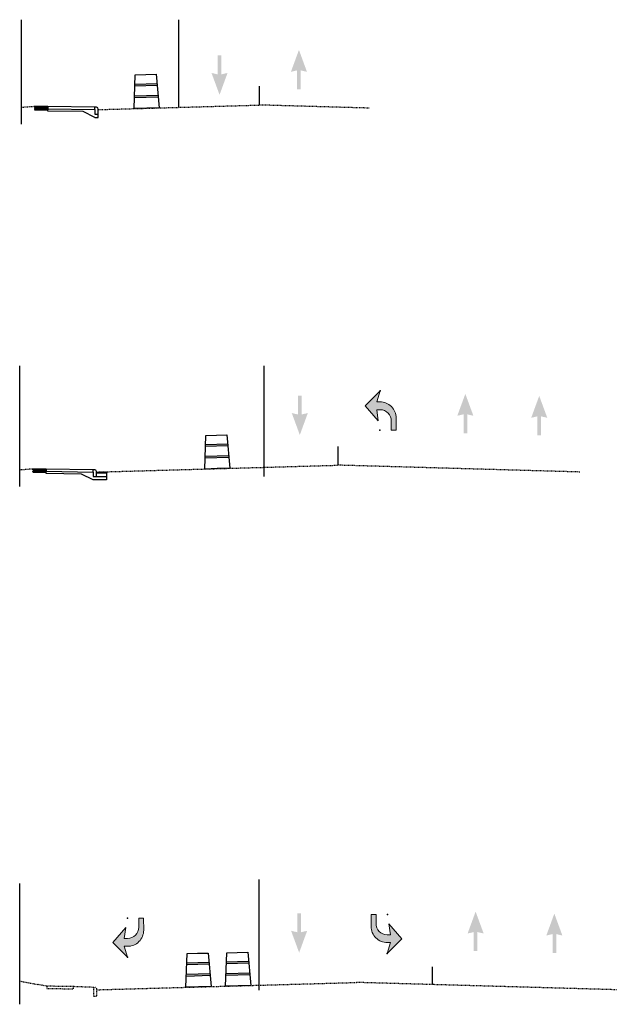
# Model space of a CAD drawing. Header units: feet. Extents: x 2467358 to 2469476, y 263309 to 265298.
# Tile 2 of 2: x 2467358 to 2467447, y 265152 to 265298. Entities that reach past the tile are written whole.
import ezdxf

# ---------------------------------------------------------------- set-up
doc = ezdxf.new("R2010")
doc.units = ezdxf.units.FT
doc.header["$MEASUREMENT"] = 0
for name, pattern in [('5', [0.1, 0.05, -0.05]), ('dsolidcl', [0]), ('foctvex', [0]), ('OhDOT_USTN1', [0.055, 0.014, -0.041]), ('OhDOT_USTN2', [0.11, 0.069, -0.041]), ('OhDOT_USTN5', [0.11, 0.055, -0.055]), ('rowex', [0])]:
    doc.linetypes.add(name, pattern=pattern)
for name, color, linetype in [('MT_P_Drums', 30, 'Continuous'), ('MT_P_Edge_Line', 7, 'Continuous'), ('MT_X_Cells', 7, 'Continuous'), ('MT_X_CL_Double_Solid', 2, 'dsolidcl'), ('MT_X_Edge_Line', 7, 'Continuous'), ('PS_P_Object', 92, 'Continuous'), ('PV_P_Walk', 231, 'Continuous'), ('PV_X_Curb', 120, 'OhDOT_USTN1'), ('PV_X_Walk', 120, 'OhDOT_USTN5'), ('RW_X_Fee_RW', 6, 'rowex'), ('XS_P_Finished_Grade', 3, 'Continuous'), ('XS_P_Pavt_Layers', 251, 'Continuous'), ('XS_X_Ground_Line', 3, 'OhDOT_USTN2')]:
    doc.layers.add(name, color=color, linetype=linetype)
doc.layers.add('MT_X_Cells(Construction)', color=7, linetype='Continuous', lineweight=0)

# ---------------------------------------------------------------- blocks, each defined once
blk = doc.blocks.new('PMTHRP')
at = {"linetype": 'Continuous'}
blk.add_hatch(color=256, dxfattribs=at).paths.add_polyline_path([(6.11, 3.83), (6.44, 5.25), (2.11, 5.25), (2.11, 6.08), (6.44, 6.08), (6.11, 7.5), (11.11, 5.66)])
blk = doc.blocks.new('PMLFTX_MT')
at = {"layer": 'MT_X_Cells', "linetype": 'foctvex'}
h = blk.add_hatch(color=7, dxfattribs=at)
edge = h.paths.add_edge_path()
edge.add_arc((-5.52, -0.05), 3.28, 270, 360.9085)
edge.add_line((-2.24, 0), (-2.24, 0))
edge.add_line((-2.24, 0), (-2.24, 0.67))
edge.add_line((-2.24, 0.67), (0, 0))
edge.add_line((0, 0), (-3.04, 3))
edge.add_line((-3.04, 3), (-6.09, 0.33))
edge.add_line((-6.09, 0.33), (-3.84, 0.67))
edge.add_line((-3.84, 0.67), (-3.84, -0.04))
edge.add_arc((-6.14, -0.04), 2.3, 270, 360, ccw=False)
edge.add_line((-6.14, -2.33), (-8, -2.33))
edge.add_line((-8, -2.33), (-8, -3.33))
edge.add_line((-8, -3.33), (-5.52, -3.33))
at = {"layer": 'MT_X_Cells', "color": 7, "linetype": 'Continuous', "lineweight": 0, "flags": 128}
blk.add_lwpolyline([(-5.52, -3.33, 0.418865), (-2.24, 0), (-2.24, 0), (-2.24, 0.67), (0, 0), (-3.04, 3), (-6.09, 0.33), (-3.84, 0.67), (-3.84, -0.04, -0.414214), (-6.14, -2.33), (-8, -2.33), (-8, -3.33), (-5.52, -3.33)], format="xyb", dxfattribs=at)
at = {"layer": 'MT_X_Cells(Construction)', "color": 7, "linetype": 'Continuous', "lineweight": 30}
for p in [(-8, 0), (0, 0)]:
    blk.add_point(p, dxfattribs=at)

msp = doc.modelspace()

# ---------------------------------------------------------------- hatches: boundary and pattern name
at = {"layer": 'MT_P_Drums'}
h = msp.add_hatch(color=256, dxfattribs=at)
h.dxf.hatch_style = 1
h.paths.add_polyline_path([(2467378.43, 265288.47), (2467378.41, 265288.72), (2467375.12, 265288.63), (2467375.11, 265288.38)])
h.paths.add_polyline_path([(2467375.06, 265286.9), (2467375.05, 265286.65), (2467378.59, 265286.75), (2467378.57, 265287)])
h = msp.add_hatch(color=256, dxfattribs=at)
h.dxf.hatch_style = 1
h.paths.add_polyline_path([(2467388.95, 265234.84), (2467388.92, 265235.09), (2467385.63, 265235), (2467385.63, 265234.75)])
h.paths.add_polyline_path([(2467385.57, 265233.28), (2467385.57, 265233.03), (2467389.1, 265233.13), (2467389.08, 265233.38)])
h = msp.add_hatch(color=256, dxfattribs=at)
h.dxf.hatch_style = 1
h.paths.add_polyline_path([(2467392.06, 265157.87), (2467392.04, 265158.12), (2467388.75, 265158.02), (2467388.74, 265157.77)])
h.paths.add_polyline_path([(2467388.69, 265156.3), (2467388.68, 265156.05), (2467392.22, 265156.15), (2467392.2, 265156.4)])
h = msp.add_hatch(color=256, dxfattribs=at)
h.dxf.hatch_style = 1
h.paths.add_polyline_path([(2467386.15, 265157.73), (2467386.13, 265157.98), (2467382.84, 265157.88), (2467382.83, 265157.63)])
h.paths.add_polyline_path([(2467382.78, 265156.16), (2467382.77, 265155.91), (2467386.31, 265156.01), (2467386.28, 265156.26)])
at = {"layer": 'PS_P_Object'}
h = msp.add_hatch(dxfattribs=at)
h.set_pattern_fill('GRAVEL', color=256, scale=0.3)
h.set_pattern_definition([(228.0127875, (2466237.154812, 264619.505343), (-2.4, -2.7), [0.0403608, -3.995726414]), (184.9697407, (2466237.127812, 264619.475343), (3.6, 0.3), [0.0692604, -6.85677743]), (132.510447, (2466237.058812, 264619.469343), (3, -3.3), [0.0488364, -4.83480978]), (267.273689, (2466236.941812, 264619.394343), (0.3, 6), [0.0630714, -6.24406741]), (292.8336542, (2466236.938812, 264619.331343), (-1.5, 3.6), [0.0618465, -6.12281194]), (357.273689, (2466236.962812, 264619.274343), (-6, 0.3), [0.0630714, -6.24406741]), (37.6942405, (2466237.025812, 264619.271343), (-3.9, -3), [0.0834087, -8.257454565]), (72.2553284, (2466237.091812, 264619.322343), (2.1, 6.6), [0.0787464, -7.79589645]), (121.4295656, (2466237.115812, 264619.397343), (-2.4, 3.9), [0.063285, -6.26522193]), (175.2363583, (2466237.082812, 264619.451343), (3.3, -0.3), [0.0722496, -3.540228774]), (222.3974378, (2466237.010812, 264619.457343), (-3.6, -3.3), [0.0934344, -9.2500125]), (138.8140748, (2466237.238812, 264619.391343), (-2.1, 1.8), [0.0318903, -3.157153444]), (171.4692344, (2466237.214812, 264619.412343), (3.9, -0.6), [0.0606711, -6.006453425]), (225, (2466237.15481, 264619.42134), (-3e-17, -0.3), [0.0424263, -0.38183777]), (203.1985905, (2466237.13381, 264619.457343), (1.5, 0.6), [0.0228474, -2.26188453]), (291.8014095, (2466237.11281, 264619.44834), (-0.3, 0.9), [0.0323109, -1.58323854]), (30.9637565, (2466237.12481, 264619.418343), (0.9, 0.6), [0.0524787, -1.69680687]), (161.565051, (2466237.16981, 264619.44534), (0.6, -0.3), [0.0379473, -0.910736]), (16.3895403, (2466236.938812, 264619.448343), (3, 0.9), [0.05316, -5.262853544]), (70.346176, (2466236.989812, 264619.463343), (-1.2, -3.3), [0.0445983, -4.415222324]), (293.1985905, (2466237.16981, 264619.505343), (-0.6, 1.5), [0.0456945, -2.23903743]), (343.6104597, (2466237.187812, 264619.463343), (-3, 0.9), [0.05316, -5.262853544]), (339.4439548, (2466236.93881, 264619.262343), (-1.5, 0.6), [0.051264, -2.511937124]), (294.7751406, (2466236.986812, 264619.244343), (-1.5, 3.3), [0.0429534, -4.25239292]), (66.8014095, (2466237.17281, 264619.205343), (0.6, 1.5), [0.0456945, -2.23903743]), (17.3540246, (2466237.190812, 264619.247343), (-3.9, -1.2), [0.0502893, -4.978627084]), (69.4439548, (2466237.02581, 264619.205343), (-0.6, -1.5), [0.025632, -2.537569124]), (101.3099325, (2466237.15481, 264619.20534), (-0.3, 1.2), [0.015297, -1.514408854]), (165.9637565, (2466237.15181, 264619.22034), (0.9, -0.3), [0.0618465, -1.17508519]), (186.009006, (2466237.091812, 264619.235343), (3, 0.3), [0.057315, -5.67417695]), (303.6900675, (2466237.12481, 264619.39134), (-0.3, 0.6), [0.0432666, -1.03839878]), (353.1572266, (2466237.148812, 264619.355343), (5.1, -0.6), [0.0755382, -7.47826879]), (60.945396, (2466237.223812, 264619.346343), (-1.2, -2.1), [0.0308868, -3.05780224]), (90, (2466237.2388, 264619.37334), (-0.3, 0.3), [0.018, -0.282]), (120.2564372, (2466237.085812, 264619.244343), (1.2, -2.1), [0.0416772, -4.126056]), (48.0127875, (2466237.064812, 264619.280343), (2.4, 2.7), [0.0807216, -3.955365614]), (0, (2466237.1188, 264619.34034), (0.3, 0.3), [0.078, -0.222]), (325.3048465, (2466237.196812, 264619.340343), (3, -2.1), [0.0474342, -4.69598229]), (254.054604, (2466237.23581, 264619.313343), (-0.3, -1.2), [0.0436806, -2.14035237]), (207.6459754, (2466237.223812, 264619.271343), (-5.7, -3), [0.0711195, -7.040842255]), (175.4260787, (2466237.160812, 264619.238343), (-3.9, 0.3), [0.0752397, -7.44872202])])
h.paths.add_polyline_path([(2467360.16, 265285.28), (2467360.16, 265284.8), (2467362.16, 265284.8), (2467362.17, 265285.28)])
h = msp.add_hatch(dxfattribs=at)
h.set_pattern_fill('GRAVEL', color=256, scale=0.3)
h.set_pattern_definition([(228.0127875, (2466236.888282, 264565.563966), (-2.4, -2.7), [0.0403608, -3.995726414]), (184.9697407, (2466236.861282, 264565.533966), (3.6, 0.3), [0.0692604, -6.85677743]), (132.510447, (2466236.792282, 264565.527966), (3, -3.3), [0.0488364, -4.83480978]), (267.273689, (2466236.675282, 264565.452966), (0.3, 6), [0.0630714, -6.24406741]), (292.8336542, (2466236.672282, 264565.389966), (-1.5, 3.6), [0.0618465, -6.12281194]), (357.273689, (2466236.696282, 264565.332966), (-6, 0.3), [0.0630714, -6.24406741]), (37.6942405, (2466236.759282, 264565.329966), (-3.9, -3), [0.0834087, -8.257454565]), (72.2553284, (2466236.825282, 264565.380966), (2.1, 6.6), [0.0787464, -7.79589645]), (121.4295656, (2466236.849282, 264565.455966), (-2.4, 3.9), [0.063285, -6.26522193]), (175.2363583, (2466236.816282, 264565.509966), (3.3, -0.3), [0.0722496, -3.540228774]), (222.3974378, (2466236.744282, 264565.515966), (-3.6, -3.3), [0.0934344, -9.2500125]), (138.8140748, (2466236.972282, 264565.449966), (-2.1, 1.8), [0.0318903, -3.157153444]), (171.4692344, (2466236.948282, 264565.470966), (3.9, -0.6), [0.0606711, -6.006453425]), (225, (2466236.88828, 264565.47997), (-3e-17, -0.3), [0.0424263, -0.38183777]), (203.1985905, (2466236.86728, 264565.515966), (1.5, 0.6), [0.0228474, -2.26188453]), (291.8014095, (2466236.84628, 264565.506966), (-0.3, 0.9), [0.0323109, -1.58323854]), (30.9637565, (2466236.85828, 264565.476966), (0.9, 0.6), [0.0524787, -1.69680687]), (161.565051, (2466236.90328, 264565.50397), (0.6, -0.3), [0.0379473, -0.910736]), (16.3895403, (2466236.672282, 264565.506966), (3, 0.9), [0.05316, -5.262853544]), (70.346176, (2466236.723282, 264565.521966), (-1.2, -3.3), [0.0445983, -4.415222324]), (293.1985905, (2466236.90328, 264565.563966), (-0.6, 1.5), [0.0456945, -2.23903743]), (343.6104597, (2466236.921282, 264565.521966), (-3, 0.9), [0.05316, -5.262853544]), (339.4439548, (2466236.672282, 264565.320966), (-1.5, 0.6), [0.051264, -2.511937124]), (294.7751406, (2466236.720282, 264565.302966), (-1.5, 3.3), [0.0429534, -4.25239292]), (66.8014095, (2466236.90628, 264565.263966), (0.6, 1.5), [0.0456945, -2.23903743]), (17.3540246, (2466236.924282, 264565.305966), (-3.9, -1.2), [0.0502893, -4.978627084]), (69.4439548, (2466236.759282, 264565.263966), (-0.6, -1.5), [0.025632, -2.537569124]), (101.3099325, (2466236.88828, 264565.263966), (-0.3, 1.2), [0.015297, -1.514408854]), (165.9637565, (2466236.88528, 264565.27897), (0.9, -0.3), [0.0618465, -1.17508519]), (186.009006, (2466236.825282, 264565.293966), (3, 0.3), [0.057315, -5.67417695]), (303.6900675, (2466236.85828, 264565.44997), (-0.3, 0.6), [0.0432666, -1.03839878]), (353.1572266, (2466236.882282, 264565.413966), (5.1, -0.6), [0.0755382, -7.47826879]), (60.945396, (2466236.957282, 264565.404966), (-1.2, -2.1), [0.0308868, -3.05780224]), (90, (2466236.97228, 264565.43197), (-0.3, 0.3), [0.018, -0.282]), (120.2564372, (2466236.819282, 264565.302966), (1.2, -2.1), [0.0416772, -4.126056]), (48.0127875, (2466236.798282, 264565.338966), (2.4, 2.7), [0.0807216, -3.955365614]), (0, (2466236.85228, 264565.39897), (0.3, 0.3), [0.078, -0.222]), (325.3048465, (2466236.930282, 264565.398966), (3, -2.1), [0.0474342, -4.69598229]), (254.054604, (2466236.96928, 264565.371966), (-0.3, -1.2), [0.0436806, -2.14035237]), (207.6459754, (2466236.957282, 264565.329966), (-5.7, -3), [0.0711195, -7.040842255]), (175.4260787, (2466236.894282, 264565.296966), (-3.9, 0.3), [0.0752397, -7.44872202])])
h.paths.add_polyline_path([(2467359.89, 265231.34), (2467359.89, 265230.86), (2467361.89, 265230.86), (2467361.9, 265231.34)])

# ---------------------------------------------------------------- linework, layer by layer
at = {"layer": 'MT_P_Drums'}
for points in [[(2467376.87, 265285.04), (2467375, 265284.98), (2467375.17, 265289.99), (2467376.73, 265290.03), (2467378.29, 265290.08), (2467378.74, 265285.09)], [(2467387.38, 265231.41), (2467385.51, 265231.35), (2467385.68, 265236.36), (2467387.24, 265236.41), (2467388.8, 265236.45), (2467389.26, 265231.46)], [(2467384.58, 265154.29), (2467382.71, 265154.24), (2467382.88, 265159.24), (2467384.44, 265159.29), (2467386, 265159.33), (2467386.46, 265154.34)], [(2467390.5, 265154.43), (2467388.62, 265154.38), (2467388.79, 265159.38), (2467390.35, 265159.43), (2467391.91, 265159.47), (2467392.37, 265154.48)]]:
    msp.add_lwpolyline(points, close=True, dxfattribs=at)
for points in [[(2467375.11, 265288.38), (2467378.43, 265288.47)], [(2467375.12, 265288.63), (2467378.41, 265288.72)], [(2467375.06, 265286.9), (2467378.57, 265287)], [(2467375.05, 265286.65), (2467378.59, 265286.75)], [(2467385.63, 265235), (2467388.92, 265235.09)], [(2467385.63, 265234.75), (2467388.95, 265234.84)], [(2467385.57, 265233.28), (2467389.08, 265233.38)], [(2467385.57, 265233.03), (2467389.1, 265233.13)], [(2467388.75, 265158.02), (2467392.04, 265158.12)], [(2467382.83, 265157.63), (2467386.15, 265157.73)], [(2467382.84, 265157.88), (2467386.13, 265157.98)], [(2467388.74, 265157.77), (2467392.06, 265157.87)], [(2467382.77, 265155.91), (2467386.31, 265156.01)], [(2467382.78, 265156.16), (2467386.28, 265156.26)], [(2467388.68, 265156.05), (2467392.22, 265156.15)], [(2467388.69, 265156.3), (2467392.2, 265156.4)]]:
    msp.add_lwpolyline(points, dxfattribs=at)
at = {"layer": 'MT_P_Edge_Line'}
msp.add_lwpolyline([(2467381.65, 265285.17), (2467381.65, 265298.21)], dxfattribs=at)
at = {"layer": 'MT_X_CL_Double_Solid'}
for points in [[(2467393.65, 265285.51), (2467393.65, 265288.32)], [(2467405.38, 265231.92), (2467405.38, 265234.71)], [(2467419.4, 265154.63), (2467419.4, 265157.28)]]:
    msp.add_lwpolyline(points, dxfattribs=at)
at = {"layer": 'MT_X_Edge_Line', "linetype": '5'}
for points in [[(2467369.66, 265284.83), (2467393.65, 265285.51)], [(2467409.97, 265285.05), (2467393.65, 265285.51)], [(2467369.39, 265230.9), (2467405.38, 265231.92)], [(2467441.36, 265230.9), (2467405.38, 265231.92)], [(2467369.39, 265153.86), (2467408.08, 265154.95)], [(2467446.78, 265153.86), (2467408.08, 265154.95)]]:
    msp.add_lwpolyline(points, dxfattribs=at)
at = {"layer": 'MT_X_Edge_Line'}
for points in [[(2467394.34, 265230.26), (2467394.34, 265246.72)], [(2467393.62, 265153.8), (2467393.62, 265170.27)]]:
    msp.add_lwpolyline(points, dxfattribs=at)
at = {"layer": 'PS_P_Object'}
for points in [[(2467360.16, 265284.8), (2467362.16, 265284.8), (2467362.17, 265285.28), (2467360.16, 265285.28)], [(2467359.89, 265230.86), (2467361.89, 265230.86), (2467361.9, 265231.34), (2467359.89, 265231.34)]]:
    msp.add_lwpolyline(points, dxfattribs=at)
at = {"layer": 'PV_P_Walk'}
for p, q in [((2467369.16, 265285.17), (2467362.16, 265285.28)), ((2467362.16, 265285.28), (2467362.16, 265284.95)), ((2467362.16, 265284.95), (2467369.16, 265284.84)), ((2467369.41, 265285.17), (2467369.16, 265285.17)), ((2467369.66, 265284.33), (2467369.66, 265284.92)), ((2467368.89, 265231.23), (2467361.89, 265231.34)), ((2467361.89, 265231.34), (2467361.89, 265231.01)), ((2467361.89, 265231.01), (2467368.89, 265230.9)), ((2467369.14, 265231.23), (2467368.89, 265231.23)), ((2467369.39, 265230.39), (2467369.39, 265230.98))]:
    msp.add_line(p, q, dxfattribs=at)
for points in [[(2467369.16, 265283.66), (2467367.4, 265284.54), (2467362.16, 265284.62), (2467362.16, 265284.95)], [(2467369.16, 265284.84), (2467369.16, 265285.17)], [(2467369.16, 265284.84), (2467369.16, 265284.17), (2467369.66, 265284.17), (2467369.66, 265284.33)], [(2467369.16, 265283.66), (2467369.66, 265283.66), (2467369.66, 265284.17)], [(2467368.89, 265229.72), (2467367.14, 265230.59), (2467361.89, 265230.68), (2467361.89, 265231.01)], [(2467368.89, 265230.9), (2467368.89, 265231.23)], [(2467368.89, 265230.9), (2467368.89, 265230.23), (2467369.39, 265230.23), (2467369.39, 265230.39)]]:
    msp.add_lwpolyline(points, dxfattribs=at)
for centre in [(2467369.41, 265284.92), (2467369.14, 265230.98)]:
    msp.add_arc(centre, 0.25, 0, 90, dxfattribs=at)
at = {"layer": 'PV_X_Curb'}
msp.add_lwpolyline([(2467369.39, 265153.86), (2467369.39, 265152.86), (2467368.98, 265152.86), (2467368.98, 265154.19, -0.414214), (2467369, 265154.21), (2467369.15, 265154.21, -0.335655), (2467369.39, 265154.03), (2467369.39, 265153.86)], format="xyb", dxfattribs=at)
at = {"layer": 'PV_X_Walk'}
msp.add_lwpolyline([(2467365.98, 265154.33), (2467361.98, 265154.39), (2467361.98, 265154.06), (2467365.98, 265154)], close=True, dxfattribs=at)
at = {"layer": 'RW_X_Fee_RW'}
for p, q in [((2467358.22, 265282.68), (2467358.22, 265298.21)), ((2467357.96, 265228.74), (2467357.96, 265246.72)), ((2467357.96, 265151.7), (2467357.96, 265169.69))]:
    msp.add_line(p, q, dxfattribs=at)
at = {"layer": 'XS_P_Finished_Grade'}
msp.add_lwpolyline([(2467362.16, 265285.28), (2467360.16, 265285.28)], dxfattribs=at)
at = {"layer": 'XS_P_Pavt_Layers'}
for points in [[(2467370.89, 265230.93), (2467370.89, 265229.76), (2467368.89, 265229.72)], [(2467369.39, 265230.9), (2467370.89, 265230.93)], [(2467369.39, 265230.73), (2467370.89, 265230.76)], [(2467369.39, 265230.23), (2467370.89, 265230.26)]]:
    msp.add_lwpolyline(points, dxfattribs=at)
at = {"layer": 'XS_X_Ground_Line'}
msp.add_line((2467369, 265154.21), (2467365.98, 265154.33), dxfattribs=at)
for points in [[(2467360.16, 265285.28), (2467358.22, 265285.14)], [(2467359.89, 265231.34), (2467357.96, 265231.2)], [(2467357.96, 265155.16), (2467360.73, 265154.63)], [(2467361.98, 265154.39), (2467360.73, 265154.63)]]:
    msp.add_lwpolyline(points, dxfattribs=at)

# ---------------------------------------------------------------- block references
at = {"layer": 'MT_X_Cells', "yscale": 0.7270245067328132, "zscale": 0.7270245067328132}
for p, xscale, rotation in [((2467411.6, 265242.96), 0.7270245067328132, 89.80420637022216), ((2467374.01, 265158.7), -0.7270245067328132, 90.19579362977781), ((2467412.68, 265159.26), 0.7270245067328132, 269.8042063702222)]:
    msp.add_blockref('PMLFTX_MT', p, dxfattribs=dict(at, xscale=xscale, rotation=rotation))
at = {"layer": 'MT_X_Edge_Line', "yscale": 0.6517940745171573, "zscale": 0.6517940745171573}
for p, xscale, rotation in [((2467391.4, 265294.27), -0.6517940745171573, 90), ((2467403.22, 265286.47), 0.6517940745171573, 90), ((2467403.35, 265243.66), -0.6517940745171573, 90), ((2467420.61, 265235.29), -0.6517940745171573, 270), ((2467431.61, 265234.99), -0.6517940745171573, 270), ((2467422.14, 265158.25), -0.6517940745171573, 270), ((2467403.25, 265166.62), -0.6517940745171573, 90), ((2467433.86, 265157.95), -0.6517940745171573, 270)]:
    msp.add_blockref('PMTHRP', p, dxfattribs=dict(at, xscale=xscale, rotation=rotation))

doc.saveas('drawing.dxf')
